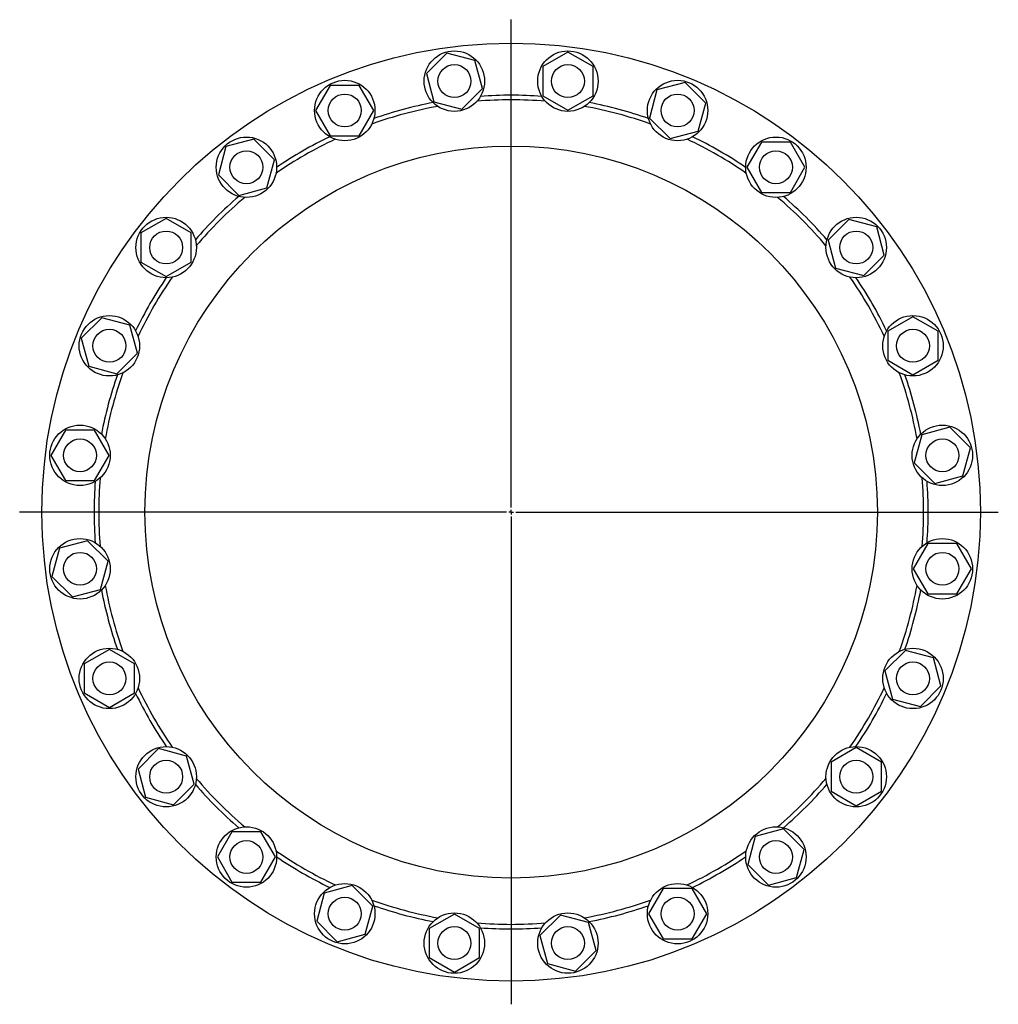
# Model space of a CAD drawing. Header units: millimetres. Extents: x 60 to 1949, y 146 to 2039.
# Tile 2 of 3: x 60 to 1129, y 963 to 2039. Entities that reach past the tile are written whole.
import ezdxf

# ---------------------------------------------------------------- set-up
doc = ezdxf.new("R2010")
doc.units = ezdxf.units.MM
doc.layers.add('FORMAT', color=7, linetype='Continuous')

# ---------------------------------------------------------------- blocks, each defined once
blk = doc.blocks.new('SW_CENTERMARKSYMBOL_0')
at = {"layer": 'FORMAT', "color": 0}
for p, q in [((0, 5), (0, 538.1)), ((-5, 0), (-536.8, 0)), ((0, 0), (-2.5, 0)), ((0, 0), (0, 2.5)), ((0, 0), (0, -2.5)), ((0, 0), (2.5, 0)), ((5, 0), (532.1, 0)), ((0, -5), (0, -537.8))]:
    blk.add_line(p, q, dxfattribs=at)

msp = doc.modelspace()

# ---------------------------------------------------------------- linework, layer by layer
at = {"color": 7, "linetype": 'Continuous', "lineweight": 25}
for p, q in [((526.4, 2002.9), (504, 1980.4)), ((557.1, 1994.7), (526.4, 2002.9)), ((658.6, 2004), (631.1, 1988.1)), ((686.1, 1988.1), (658.6, 2004)), ((565.3, 1964), (557.1, 1994.7)), ((504, 1980.4), (512.2, 1949.7)), ((631.1, 1988.1), (631.1, 1956.3)), ((686.1, 1956.3), (686.1, 1988.1)), ((786.6, 1970.8), (755.9, 1962.6)), ((809.1, 1948.3), (786.6, 1970.8)), ((399, 1967.6), (383.1, 1940.1)), ((430.7, 1967.6), (399, 1967.6)), ((446.6, 1940.1), (430.7, 1967.6)), ((542.8, 1941.5), (565.3, 1964)), ((755.9, 1962.6), (747.7, 1931.9)), ((512.2, 1949.7), (542.8, 1941.5)), ((631.1, 1956.3), (658.6, 1940.4)), ((658.6, 1940.4), (686.1, 1956.3)), ((800.9, 1917.7), (809.1, 1948.3)), ((383.1, 1940.1), (399, 1912.6)), ((430.7, 1912.6), (446.6, 1940.1)), ((747.7, 1931.9), (770.2, 1909.4)), ((770.2, 1909.4), (800.9, 1917.7)), ((315.7, 1908.8), (285, 1900.6)), ((338.1, 1886.3), (315.7, 1908.8)), ((399, 1912.6), (430.7, 1912.6)), ((869.9, 1905.6), (854, 1878.1)), ((901.7, 1905.6), (869.9, 1905.6)), ((917.5, 1878.1), (901.7, 1905.6)), ((285, 1900.6), (276.8, 1869.9)), ((329.9, 1855.7), (338.1, 1886.3)), ((854, 1878.1), (869.9, 1850.6)), ((901.7, 1850.6), (917.5, 1878.1)), ((276.8, 1869.9), (299.2, 1847.4)), ((299.2, 1847.4), (329.9, 1855.7)), ((869.9, 1850.6), (901.7, 1850.6)), ((219.8, 1822.2), (192.3, 1806.3)), ((247.3, 1806.3), (219.8, 1822.2)), ((965.3, 1821.1), (942.8, 1798.6)), ((995.9, 1812.9), (965.3, 1821.1)), ((1004.1, 1782.2), (995.9, 1812.9)), ((192.3, 1806.3), (192.3, 1774.5)), ((247.3, 1774.5), (247.3, 1806.3)), ((942.8, 1798.6), (951, 1768)), ((981.7, 1759.8), (1004.1, 1782.2)), ((192.3, 1774.5), (219.8, 1758.7)), ((219.8, 1758.7), (247.3, 1774.5)), ((951, 1768), (981.7, 1759.8)), ((149.6, 1713.7), (127.1, 1691.3)), ((180.2, 1705.5), (149.6, 1713.7)), ((1035.5, 1714.8), (1008, 1698.9)), ((1063, 1698.9), (1035.5, 1714.8)), ((188.5, 1674.8), (180.2, 1705.5)), ((127.1, 1691.3), (135.3, 1660.6)), ((1008, 1698.9), (1008, 1667.2)), ((1063, 1667.2), (1063, 1698.9)), ((166, 1652.4), (188.5, 1674.8)), ((135.3, 1660.6), (166, 1652.4)), ((1008, 1667.2), (1035.5, 1651.3)), ((1035.5, 1651.3), (1063, 1667.2)), ((1075.8, 1593.9), (1045.1, 1585.7)), ((1098.2, 1571.5), (1075.8, 1593.9)), ((109.8, 1590.8), (93.9, 1563.3)), ((141.6, 1590.8), (109.8, 1590.8)), ((157.4, 1563.3), (141.6, 1590.8)), ((1045.1, 1585.7), (1036.9, 1555)), ((1090, 1540.8), (1098.2, 1571.5)), ((93.9, 1563.3), (109.8, 1535.8)), ((141.6, 1535.8), (157.4, 1563.3)), ((1036.9, 1555), (1059.3, 1532.6)), ((1059.3, 1532.6), (1090, 1540.8)), ((109.8, 1535.8), (141.6, 1535.8)), ((133.9, 1469.9), (103.2, 1461.7)), ((156.4, 1447.5), (133.9, 1469.9)), ((1051.7, 1466.8), (1035.8, 1439.3)), ((1083.4, 1466.8), (1051.7, 1466.8)), ((1099.3, 1439.3), (1083.4, 1466.8)), ((103.2, 1461.7), (95, 1431)), ((148.1, 1416.8), (156.4, 1447.5)), ((95, 1431), (117.5, 1408.6)), ((1035.8, 1439.3), (1051.7, 1411.8)), ((1083.4, 1411.8), (1099.3, 1439.3)), ((117.5, 1408.6), (148.1, 1416.8)), ((1051.7, 1411.8), (1083.4, 1411.8)), ((157.8, 1351.2), (130.3, 1335.4)), ((185.3, 1335.4), (157.8, 1351.2)), ((1027.3, 1350.2), (1004.8, 1327.7)), ((1057.9, 1341.9), (1027.3, 1350.2)), ((130.3, 1335.4), (130.3, 1303.6)), ((185.3, 1303.6), (185.3, 1335.4)), ((1066.1, 1311.3), (1057.9, 1341.9)), ((1004.8, 1327.7), (1013, 1297)), ((130.3, 1303.6), (157.8, 1287.7)), ((157.8, 1287.7), (185.3, 1303.6)), ((1043.7, 1288.8), (1066.1, 1311.3)), ((1013, 1297), (1043.7, 1288.8)), ((211.6, 1242.8), (189.1, 1220.3)), ((242.2, 1234.6), (211.6, 1242.8)), ((973.5, 1243.9), (946, 1228)), ((1001, 1228), (973.5, 1243.9)), ((250.5, 1203.9), (242.2, 1234.6)), ((946, 1228), (946, 1196.2)), ((1001, 1196.2), (1001, 1228)), ((189.1, 1220.3), (197.3, 1189.6)), ((228, 1181.4), (250.5, 1203.9)), ((946, 1196.2), (973.5, 1180.3)), ((973.5, 1180.3), (1001, 1196.2)), ((197.3, 1189.6), (228, 1181.4)), ((291.6, 1151.9), (275.7, 1124.4)), ((323.3, 1151.9), (291.6, 1151.9)), ((339.2, 1124.4), (323.3, 1151.9)), ((894, 1155.1), (863.3, 1146.9)), ((916.5, 1132.6), (894, 1155.1)), ((863.3, 1146.9), (855.1, 1116.2)), ((908.2, 1102), (916.5, 1132.6)), ((275.7, 1124.4), (291.6, 1096.9)), ((323.3, 1096.9), (339.2, 1124.4)), ((855.1, 1116.2), (877.6, 1093.7)), ((877.6, 1093.7), (908.2, 1102)), ((291.6, 1096.9), (323.3, 1096.9)), ((423.1, 1093.1), (392.4, 1084.9)), ((445.5, 1070.6), (423.1, 1093.1)), ((762.5, 1089.9), (746.6, 1062.4)), ((794.3, 1089.9), (762.5, 1089.9)), ((810.2, 1062.4), (794.3, 1089.9)), ((392.4, 1084.9), (384.2, 1054.2)), ((437.3, 1040), (445.5, 1070.6)), ((534.6, 1062.1), (507.1, 1046.2)), ((562.1, 1046.2), (534.6, 1062.1)), ((650.4, 1061), (628, 1038.5)), ((681.1, 1052.8), (650.4, 1061)), ((746.6, 1062.4), (762.5, 1034.9)), ((794.3, 1034.9), (810.2, 1062.4)), ((384.2, 1054.2), (406.6, 1031.7)), ((507.1, 1046.2), (507.1, 1014.4)), ((562.1, 1014.4), (562.1, 1046.2)), ((689.3, 1022.1), (681.1, 1052.8)), ((406.6, 1031.7), (437.3, 1040)), ((628, 1038.5), (636.2, 1007.9)), ((762.5, 1034.9), (794.3, 1034.9)), ((507.1, 1014.4), (534.6, 998.6)), ((534.6, 998.6), (562.1, 1014.4)), ((666.8, 999.7), (689.3, 1022.1)), ((636.2, 1007.9), (666.8, 999.7))]:
    msp.add_line(p, q, dxfattribs=at)
for centre, radius in [((596.6, 1501.3), 512.5), ((534.6, 1972.2), 33), ((658.6, 1972.2), 33), ((534.6, 1972.2), 18), ((658.6, 1972.2), 18), ((414.9, 1940.1), 33), ((778.4, 1940.1), 33), ((414.9, 1940.1), 18), ((778.4, 1940.1), 18), ((307.5, 1878.1), 33), ((885.8, 1878.1), 33), ((596.6, 1501.3), 400), ((307.5, 1878.1), 18), ((885.8, 1878.1), 18), ((219.8, 1790.4), 33), ((973.5, 1790.4), 33), ((219.8, 1790.4), 18), ((973.5, 1790.4), 18), ((157.8, 1683), 33), ((1035.5, 1683), 33), ((157.8, 1683), 18), ((1035.5, 1683), 18), ((125.7, 1563.3), 33), ((1067.6, 1563.3), 33), ((125.7, 1563.3), 18), ((1067.6, 1563.3), 18), ((125.7, 1439.3), 33), ((1067.6, 1439.3), 33), ((125.7, 1439.3), 18), ((1067.6, 1439.3), 18), ((157.8, 1319.5), 33), ((1035.5, 1319.5), 33), ((157.8, 1319.5), 18), ((1035.5, 1319.5), 18), ((219.8, 1212.1), 33), ((973.5, 1212.1), 33), ((219.8, 1212.1), 18), ((973.5, 1212.1), 18), ((307.5, 1124.4), 33), ((885.8, 1124.4), 33), ((307.5, 1124.4), 18), ((885.8, 1124.4), 18), ((414.9, 1062.4), 33), ((778.4, 1062.4), 33), ((414.9, 1062.4), 18), ((778.4, 1062.4), 18), ((534.6, 1030.3), 33), ((658.6, 1030.3), 33), ((534.6, 1030.3), 18), ((658.6, 1030.3), 18)]:
    msp.add_circle(centre, radius, dxfattribs=at)
for radius, start, end in [(455.5, 100.7797, 109.2203), (450.5, 85.2385, 94.7615), (455.5, 85.7797, 94.2203), (455.5, 70.7797, 79.2203), (450.5, 100.2385, 109.7615), (450.5, 70.2385, 79.7615), (450.5, 115.2385, 124.7615), (455.5, 115.7797, 124.2203), (450.5, 55.2385, 64.7615), (455.5, 55.7797, 64.2203), (455.5, 130.7797, 139.2203), (450.5, 130.2385, 139.7615), (450.5, 40.2385, 49.7615), (455.5, 40.7797, 49.2203), (455.5, 145.7797, 154.2203), (450.5, 145.2385, 154.7615), (450.5, 25.2385, 34.7615), (455.5, 25.7797, 34.2203), (455.5, 160.7797, 169.2203), (450.5, 160.2385, 169.7615), (450.5, 10.2385, 19.7615), (455.5, 10.7797, 19.2203), (450.5, 175.2385, 184.7615), (450.5, 355.2385, 4.7615), (455.5, 175.7797, 184.2203), (455.5, 355.7797, 4.2203), (450.5, 190.2385, 199.7615), (450.5, 340.2385, 349.7615), (455.5, 190.7797, 199.2203), (455.5, 340.7797, 349.2203), (455.5, 205.7797, 214.2203), (450.5, 205.2385, 214.7615), (450.5, 325.2385, 334.7615), (455.5, 325.7797, 334.2203), (450.5, 220.2385, 229.7615), (450.5, 310.2385, 319.7615), (455.5, 220.7797, 229.2203), (455.5, 310.7797, 319.2203), (450.5, 235.2385, 244.7615), (450.5, 295.2385, 304.7615), (455.5, 235.7797, 244.2203), (455.5, 295.7797, 304.2203), (450.5, 250.2385, 259.7615), (450.5, 280.2385, 289.7615), (455.5, 250.7797, 259.2203), (455.5, 280.7797, 289.2203), (450.5, 265.2385, 270), (455.5, 265.7797, 270), (450.5, 270, 274.7615), (455.5, 270, 274.2203)]:
    msp.add_arc((596.6, 1501.3), radius, start, end, dxfattribs=at)

# ---------------------------------------------------------------- block references
at = {"layer": 'FORMAT'}
msp.add_blockref('SW_CENTERMARKSYMBOL_0', (596.6, 1501.3), dxfattribs=at)

doc.saveas('drawing.dxf')
